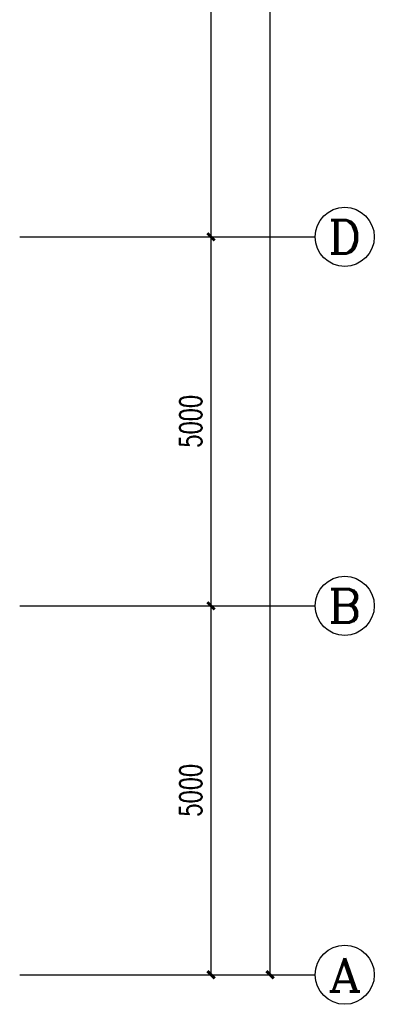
# Model space of a CAD drawing. Extents: x 427948 to 764348, y 274849 to 601549.
# Tile 144 of 203: x 653819 to 658619, y 467479 to 480822. Entities that reach past the tile are written whole.
import ezdxf
from ezdxf.enums import TextEntityAlignment as Align

# ---------------------------------------------------------------- set-up
doc = ezdxf.new("R2010")
doc.units = 0
doc.header["$LTSCALE"] = 1000
doc.header["$MEASUREMENT"] = 0
doc.layers.get('0').update_dxf_attribs({"linetype": 'CONTINUOUS'})
doc.layers.get('Defpoints').update_dxf_attribs({"linetype": 'CONTINUOUS'})
doc.layers.add('AXIS', color=3, linetype='CONTINUOUS')
doc.layers.add('AXIS_TEXT', color=7, linetype='CONTINUOUS')
doc.styles.add('_TCH_AXIS', font='COMPLEX', dxfattribs={"bigfont": 'GBCBIG'})
doc.styles.add('_TCH_DIM_T3', font='SIMPLEX', dxfattribs={"width": 0.705882, "bigfont": 'GBCBIG'})
doc.styles.add('COMPLEX', font='COMPLEX')
doc.dimstyles.new('_TCH_ARCH&&100', dxfattribs={"dimtxt": 297.5, "dimasz": 100, "dimexe": 250, "dimexo": 300, "dimgap": 126.25, "dimtad": 1, "dimdec": 0, "dimzin": 0, "dimdsep": 46, "dimtxsty": '_TCH_DIM_T3', "dimblk": 'ARCHTICK', "dimcen": 0.09, "dimclrt": 7, "dimazin": 2, "dimtfac": 1, "dimtdec": 0, "dimtix": 1, "dimtmove": 2, "dimatfit": 3, "dimfxl": 1, "dimtolj": 1, "dimtzin": 0, "dimarcsym": 0})

# ---------------------------------------------------------------- blocks, each defined once
blk = doc.blocks.new('_ArchTick')
at = {"color": 0, "linetype": 'ByBlock', "const_width": 0.4}
blk.add_lwpolyline([(-0.5, -0.5), (0.5, 0.5)], dxfattribs=at)
blk = doc.blocks.new('*D197')
at = {"layer": 'AXIS', "color": 0, "lineweight": -2}
for p, q in [((654209, 472879), (656659, 472879)), ((656409, 467879), (656409, 472879)), ((654209, 467879), (656659, 467879))]:
    blk.add_line(p, q, dxfattribs=at)
at = {"layer": 'Defpoints', "color": 0}
for p in [(653909, 472879), (656409, 472879), (653909, 467879)]:
    blk.add_point(p, dxfattribs=at)
at = {"layer": 'AXIS', "color": 0, "lineweight": -2, "xscale": 100, "yscale": 100, "zscale": 100}
for p, rotation in [((656409, 472879), 90), ((656409, 467879), 270)]:
    blk.add_blockref('_ArchTick', p, dxfattribs=dict(at, rotation=rotation))
at = {"layer": 'AXIS', "color": 7, "insert": (656134, 470379), "char_height": 297.5, "attachment_point": 5, "rotation": 90, "style": '_TCH_DIM_T3'}
blk.add_mtext('\\A1;5000', dxfattribs=at)
blk = doc.blocks.new('*D198')
at = {"layer": 'AXIS', "color": 0, "lineweight": -2}
for p, q in [((654209, 477879), (656659, 477879)), ((656409, 472879), (656409, 477879)), ((654209, 472879), (656659, 472879))]:
    blk.add_line(p, q, dxfattribs=at)
at = {"layer": 'Defpoints', "color": 0}
for p in [(653909, 477879), (656409, 477879), (653909, 472879)]:
    blk.add_point(p, dxfattribs=at)
at = {"layer": 'AXIS', "color": 0, "lineweight": -2, "xscale": 100, "yscale": 100, "zscale": 100}
for p, rotation in [((656409, 477879), 90), ((656409, 472879), 270)]:
    blk.add_blockref('_ArchTick', p, dxfattribs=dict(at, rotation=rotation))
at = {"layer": 'AXIS', "color": 7, "insert": (656134, 475379), "char_height": 297.5, "attachment_point": 5, "rotation": 90, "style": '_TCH_DIM_T3'}
blk.add_mtext('\\A1;5000', dxfattribs=at)
blk = doc.blocks.new('*D199')
at = {"layer": 'AXIS', "color": 0, "lineweight": -2}
for p, q in [((654209, 485379), (656659, 485379)), ((656409, 477879), (656409, 485379)), ((654209, 477879), (656659, 477879))]:
    blk.add_line(p, q, dxfattribs=at)
at = {"layer": 'Defpoints', "color": 0}
for p in [(653909, 485379), (656409, 485379), (653909, 477879)]:
    blk.add_point(p, dxfattribs=at)
at = {"layer": 'AXIS', "color": 0, "lineweight": -2, "xscale": 100, "yscale": 100, "zscale": 100}
for p, rotation in [((656409, 485379), 90), ((656409, 477879), 270)]:
    blk.add_blockref('_ArchTick', p, dxfattribs=dict(at, rotation=rotation))
at = {"layer": 'AXIS', "color": 7, "insert": (656134, 481629), "char_height": 297.5, "attachment_point": 5, "rotation": 90, "style": '_TCH_DIM_T3'}
blk.add_mtext('\\A1;7500', dxfattribs=at)
blk = doc.blocks.new('*D202')
at = {"layer": 'AXIS', "color": 0, "lineweight": -2}
for p, q in [((654209, 495079), (657459, 495079)), ((657209, 467879), (657209, 495079)), ((654209, 467879), (657459, 467879))]:
    blk.add_line(p, q, dxfattribs=at)
at = {"layer": 'Defpoints', "color": 0}
for p in [(653909, 495079), (657209, 495079), (653909, 467879)]:
    blk.add_point(p, dxfattribs=at)
at = {"layer": 'AXIS', "color": 0, "lineweight": -2, "xscale": 100, "yscale": 100, "zscale": 100}
for p, rotation in [((657209, 495079), 90), ((657209, 467879), 270)]:
    blk.add_blockref('_ArchTick', p, dxfattribs=dict(at, rotation=rotation))
at = {"layer": 'AXIS', "color": 7, "insert": (656934, 481479), "char_height": 297.5, "attachment_point": 5, "rotation": 90, "style": '_TCH_DIM_T3'}
blk.add_mtext('\\A1;27200', dxfattribs=at)
blk = doc.blocks.new('_AXISO')
blk.add_circle((0, 0), 0.5)
at = {"layer": 'AXIS_TEXT', "style": 'COMPLEX', "width": 1.041667}
blk.add_attdef('A', text='', height=0.56, dxfattribs=at).set_placement((-0.25, -0.28), (0.25, -0.28), align=Align.FIT)

msp = doc.modelspace()

# ---------------------------------------------------------------- linework, layer by layer
at = {"layer": 'AXIS'}
for p, q in [((653819, 477878.9), (657819, 477878.9)), ((653819, 472878.9), (657819, 472878.9)), ((653819, 467878.9), (657819, 467878.9))]:
    msp.add_line(p, q, dxfattribs=at)

# ---------------------------------------------------------------- block references
ref = msp.add_blockref('_AXISO', (658219, 477878.9), dxfattribs=dict(at, xscale=800, yscale=800, zscale=800))
ref.add_attrib('A', 'D', dxfattribs={"layer": 'AXIS_TEXT', "height": 452.5, "style": '_TCH_AXIS', "width": 1.235294}).set_placement((657992.7, 477652.6), (658445.3, 477652.6), align=Align.FIT)
ref = msp.add_blockref('_AXISO', (658219, 472878.9), dxfattribs=dict(at, xscale=800, yscale=800, zscale=800))
ref.add_attrib('A', 'B', dxfattribs={"layer": 'AXIS_TEXT', "height": 452.5, "style": '_TCH_AXIS', "width": 1.235294}).set_placement((657992.7, 472652.6), (658445.3, 472652.6), align=Align.FIT)
ref = msp.add_blockref('_AXISO', (658219, 467878.9), dxfattribs=dict(at, xscale=800, yscale=800, zscale=800))
ref.add_attrib('A', 'A', dxfattribs={"layer": 'AXIS_TEXT', "height": 452.5, "style": '_TCH_AXIS', "width": 1.166667}).set_placement((657992.7, 467652.6), (658445.3, 467652.6), align=Align.FIT)

# ---------------------------------------------------------------- dimensions: what is measured, and where the dimension line sits
for p1, p2, distance, picture, middle in [((653909.4, 467878.9), (653909.4, 495078.9), -3300, '*D202', (656934.4, 481478.9)), ((653909.4, 477878.9), (653909.4, 485378.9), -2500, '*D199', (656134.4, 481628.9)), ((653909.4, 472878.9), (653909.4, 477878.9), -2500, '*D198', (656134.4, 475378.9)), ((653909.4, 467878.9), (653909.4, 472878.9), -2500, '*D197', (656134.4, 470378.9))]:
    dim = msp.add_aligned_dim(p1=p1, p2=p2, distance=distance, dimstyle='_TCH_ARCH&&100', dxfattribs=at)
    dim.commit()
    dim.dimension.update_dxf_attribs({"geometry": picture, "text_midpoint": middle})

doc.saveas('drawing.dxf')
